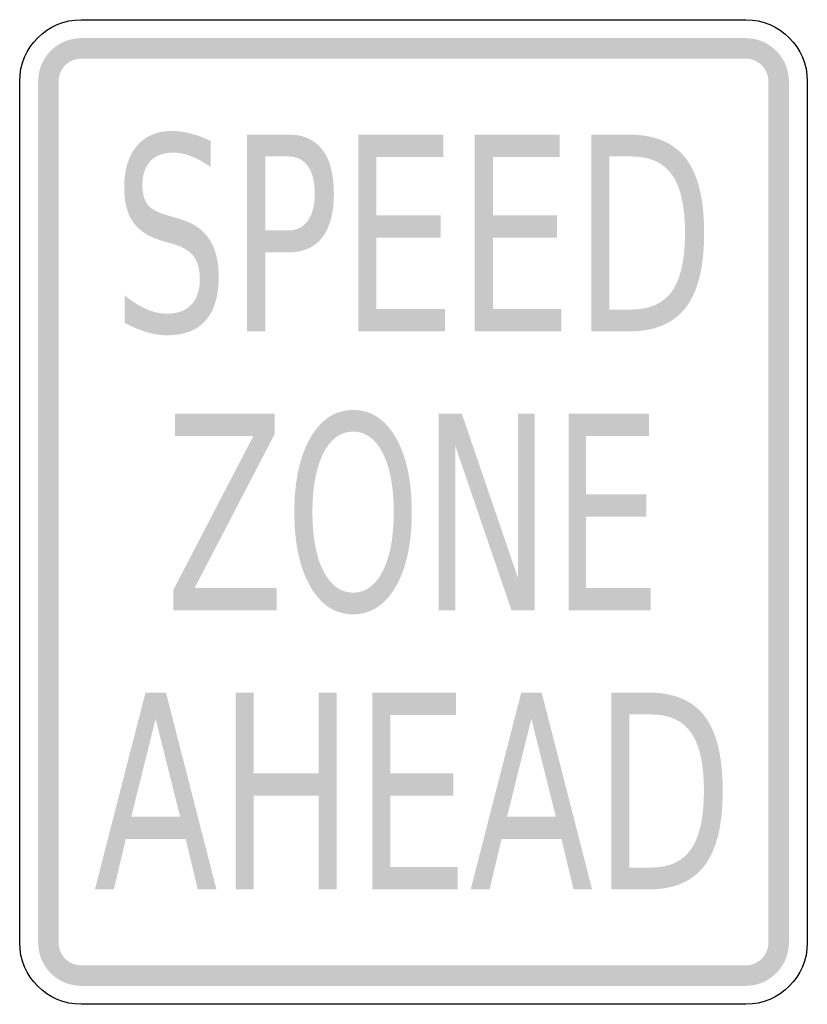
# Model space of a CAD drawing. Header units: inches. Extents: x -0.5 to 0.5, y -0.62 to 0.63.
import ezdxf

# ---------------------------------------------------------------- set-up
doc = ezdxf.new("R2010")
doc.units = ezdxf.units.IN
doc.header["$MEASUREMENT"] = 0

msp = doc.modelspace()

# ---------------------------------------------------------------- hatches: boundary and pattern name
for points in [[(-0.4219, 0.6016), (-0.4269, 0.6013), (-0.4319, 0.6006), (-0.4368, 0.5995), (-0.4416, 0.5979), (-0.4463, 0.5958), (-0.4507, 0.5934), (-0.4548, 0.5905), (-0.4587, 0.5873), (-0.4623, 0.5837), (-0.4655, 0.5798), (-0.4684, 0.5757), (-0.4708, 0.5713), (-0.4729, 0.5666), (-0.4745, 0.5618), (-0.4756, 0.5569), (-0.4763, 0.5519), (-0.4766, 0.5469), (-0.4505, 0.5469), (-0.4504, 0.5495), (-0.45, 0.5521), (-0.4494, 0.5547), (-0.4486, 0.5572), (-0.4475, 0.5596), (-0.4462, 0.562), (-0.4447, 0.5641), (-0.443, 0.5662), (-0.4412, 0.568), (-0.4391, 0.5697), (-0.437, 0.5712), (-0.4346, 0.5725), (-0.4322, 0.5736), (-0.4297, 0.5744), (-0.4271, 0.575), (-0.4245, 0.5754), (-0.4219, 0.5755), (-0.4219, 0.6016)], [(-0.4219, 0.5755), (0.4219, 0.5755), (0.4219, 0.6016), (-0.4219, 0.6016), (-0.4219, 0.5755)], [(0.4766, 0.5469), (0.4763, 0.5522), (0.4755, 0.5575), (0.4742, 0.5628), (0.4724, 0.5678), (0.4701, 0.5727), (0.4673, 0.5773), (0.4642, 0.5816), (0.4605, 0.5855), (0.4566, 0.5891), (0.4523, 0.5923), (0.4477, 0.5951), (0.4428, 0.5974), (0.4378, 0.5992), (0.4325, 0.6005), (0.4272, 0.6013), (0.4219, 0.6016), (0.4219, 0.5755), (0.4247, 0.5754), (0.4275, 0.575), (0.4302, 0.5743), (0.4328, 0.5733), (0.4354, 0.5721), (0.4378, 0.5707), (0.44, 0.569), (0.4421, 0.5671), (0.444, 0.565), (0.4457, 0.5628), (0.4471, 0.5604), (0.4483, 0.5578), (0.4493, 0.5552), (0.45, 0.5525), (0.4504, 0.5497), (0.4505, 0.5469), (0.4766, 0.5469)], [(-0.4505, -0.5469), (-0.4505, 0.5469), (-0.4766, 0.5469), (-0.4766, -0.5469), (-0.4505, -0.5469)], [(0.4505, 0.5469), (0.4505, -0.5469), (0.4766, -0.5469), (0.4766, 0.5469), (0.4505, 0.5469)], [(-0.0701, 0.4792), (0.0377, 0.4792), (0.0377, 0.4507), (-0.047, 0.4507), (-0.047, 0.3767), (0.0343, 0.3767), (0.0343, 0.3482), (-0.047, 0.3482), (-0.047, 0.2576), (0.0399, 0.2576), (0.0399, 0.2292), (-0.0701, 0.2292), (-0.0701, 0.4792)], [(0.0777, 0.4792), (0.1856, 0.4792), (0.1856, 0.4507), (0.1008, 0.4507), (0.1008, 0.3767), (0.1821, 0.3767), (0.1821, 0.3482), (0.1008, 0.3482), (0.1008, 0.2576), (0.1877, 0.2576), (0.1877, 0.2292), (0.0777, 0.2292), (0.0777, 0.4792)], [(-0.3026, 0.125), (-0.1761, 0.125), (-0.1761, 0.0992), (-0.2779, -0.0965), (-0.1736, -0.0965), (-0.1736, -0.125), (-0.3051, -0.125), (-0.3051, -0.0992), (-0.2033, 0.0965), (-0.3026, 0.0965), (-0.3026, 0.125)], [(0.0319, 0.125), (0.0613, 0.125), (0.1328, -0.0841), (0.1328, 0.125), (0.1539, 0.125), (0.1539, -0.125), (0.1245, -0.125), (0.053, 0.0841), (0.053, -0.125), (0.0319, -0.125), (0.0319, 0.125)], [(0.1972, 0.125), (0.299, 0.125), (0.299, 0.0965), (0.219, 0.0965), (0.219, 0.0225), (0.2958, 0.0225), (0.2958, -0.0059), (0.219, -0.0059), (0.219, -0.0965), (0.3011, -0.0965), (0.3011, -0.125), (0.1972, -0.125), (0.1972, 0.125)], [(-0.2258, -0.2292), (-0.203, -0.2292), (-0.203, -0.3316), (-0.1204, -0.3316), (-0.1204, -0.2292), (-0.0976, -0.2292), (-0.0976, -0.4792), (-0.1204, -0.4792), (-0.1204, -0.3601), (-0.203, -0.3601), (-0.203, -0.4792), (-0.2258, -0.4792), (-0.2258, -0.2292)], [(-0.0523, -0.2292), (0.054, -0.2292), (0.054, -0.2576), (-0.0295, -0.2576), (-0.0295, -0.3316), (0.0506, -0.3316), (0.0506, -0.3601), (-0.0295, -0.3601), (-0.0295, -0.4507), (0.0562, -0.4507), (0.0562, -0.4792), (-0.0523, -0.4792), (-0.0523, -0.2292)], [(-0.4766, -0.5469), (-0.4763, -0.5519), (-0.4756, -0.5569), (-0.4745, -0.5618), (-0.4729, -0.5666), (-0.4708, -0.5713), (-0.4684, -0.5757), (-0.4655, -0.5798), (-0.4623, -0.5837), (-0.4587, -0.5873), (-0.4548, -0.5905), (-0.4507, -0.5934), (-0.4463, -0.5958), (-0.4416, -0.5979), (-0.4368, -0.5995), (-0.4319, -0.6006), (-0.4269, -0.6013), (-0.4219, -0.6016), (-0.4219, -0.5755), (-0.4245, -0.5754), (-0.4271, -0.575), (-0.4297, -0.5744), (-0.4322, -0.5736), (-0.4346, -0.5725), (-0.437, -0.5712), (-0.4391, -0.5697), (-0.4412, -0.568), (-0.443, -0.5662), (-0.4447, -0.5641), (-0.4462, -0.562), (-0.4475, -0.5596), (-0.4486, -0.5572), (-0.4494, -0.5547), (-0.45, -0.5521), (-0.4504, -0.5495), (-0.4505, -0.5469), (-0.4766, -0.5469)], [(0.4219, -0.6016), (0.4272, -0.6013), (0.4325, -0.6005), (0.4378, -0.5992), (0.4428, -0.5974), (0.4477, -0.5951), (0.4523, -0.5923), (0.4566, -0.5891), (0.4605, -0.5855), (0.4642, -0.5816), (0.4673, -0.5773), (0.4701, -0.5727), (0.4724, -0.5678), (0.4742, -0.5627), (0.4755, -0.5575), (0.4763, -0.5522), (0.4766, -0.5469), (0.4505, -0.5469), (0.4504, -0.5497), (0.45, -0.5525), (0.4493, -0.5552), (0.4483, -0.5578), (0.4471, -0.5604), (0.4457, -0.5628), (0.444, -0.565), (0.4421, -0.5671), (0.44, -0.569), (0.4378, -0.5707), (0.4354, -0.5721), (0.4328, -0.5733), (0.4302, -0.5743), (0.4275, -0.575), (0.4247, -0.5754), (0.4219, -0.5755), (0.4219, -0.6016)], [(0.4219, -0.5755), (-0.4219, -0.5755), (-0.4219, -0.6016), (0.4219, -0.6016), (0.4219, -0.5755)]]:
    msp.add_hatch(color=7).paths.add_polyline_path(points)
h = msp.add_hatch(color=7)
edge = h.paths.add_edge_path()
edge.add_line((-0.2576, 0.471), (-0.2576, 0.438))
edge.add_spline(control_points=[(-0.2576, 0.438), (-0.2663, 0.4441), (-0.2746, 0.4487), (-0.2823, 0.4517), (-0.2901, 0.4547), (-0.2976, 0.4562), (-0.3048, 0.4562), (-0.3174, 0.4562), (-0.3272, 0.4527), (-0.334, 0.4455), (-0.3408, 0.4384), (-0.3442, 0.4282), (-0.3442, 0.415), (-0.3442, 0.404), (-0.3419, 0.3956), (-0.3374, 0.39), (-0.3329, 0.3844), (-0.3243, 0.3798), (-0.3116, 0.3764)], knot_values=[0, 0, 0, 0, 1, 1, 1, 2, 2, 2, 3, 3, 3, 4, 4, 4, 5, 5, 5, 6, 6, 6, 6], degree=3, periodic=0)
edge.add_line((-0.3116, 0.3764), (-0.2977, 0.3722))
edge.add_spline(control_points=[(-0.2977, 0.3722), (-0.2804, 0.3674), (-0.2677, 0.3589), (-0.2595, 0.3468), (-0.2514, 0.3347), (-0.2473, 0.3185), (-0.2473, 0.2982), (-0.2473, 0.2739), (-0.2528, 0.2556), (-0.2639, 0.2431), (-0.2749, 0.2306), (-0.2912, 0.2243), (-0.3126, 0.2243), (-0.3207, 0.2243), (-0.3293, 0.2257), (-0.3384, 0.2283), (-0.3475, 0.231), (-0.3569, 0.235), (-0.3667, 0.2402)], knot_values=[0, 0, 0, 0, 1, 1, 1, 2, 2, 2, 3, 3, 3, 4, 4, 4, 5, 5, 5, 6, 6, 6, 6], degree=3, periodic=0)
edge.add_line((-0.3667, 0.2402), (-0.3667, 0.275))
edge.add_spline(control_points=[(-0.3667, 0.275), (-0.3573, 0.2673), (-0.3481, 0.2615), (-0.3391, 0.2576), (-0.3301, 0.2537), (-0.3213, 0.2518), (-0.3126, 0.2518), (-0.2994, 0.2518), (-0.2893, 0.2556), (-0.2821, 0.2632), (-0.2749, 0.2707), (-0.2713, 0.2816), (-0.2713, 0.2956), (-0.2713, 0.3079), (-0.2739, 0.3175), (-0.279, 0.3244), (-0.2842, 0.3314), (-0.2927, 0.3366), (-0.3044, 0.34)], knot_values=[0, 0, 0, 0, 1, 1, 1, 2, 2, 2, 3, 3, 3, 4, 4, 4, 5, 5, 5, 6, 6, 6, 6], degree=3, periodic=0)
edge.add_line((-0.3044, 0.34), (-0.3184, 0.344))
edge.add_spline(control_points=[(-0.3184, 0.344), (-0.3357, 0.3491), (-0.3482, 0.3569), (-0.3558, 0.3676), (-0.3635, 0.3784), (-0.3673, 0.3933), (-0.3673, 0.4124), (-0.3673, 0.4345), (-0.362, 0.4519), (-0.3514, 0.4646), (-0.3407, 0.4773), (-0.3261, 0.4837), (-0.3075, 0.4837), (-0.2994, 0.4837), (-0.2913, 0.4826), (-0.283, 0.4805), (-0.2747, 0.4784), (-0.2662, 0.4752), (-0.2576, 0.471)], knot_values=[0, 0, 0, 0, 1, 1, 1, 2, 2, 2, 3, 3, 3, 4, 4, 4, 5, 5, 5, 6, 6, 6, 6], degree=3, periodic=0)
h = msp.add_hatch(color=7)
edge = h.paths.add_edge_path()
edge.add_line((-0.2112, 0.4792), (-0.1591, 0.4792))
edge.add_spline(control_points=[(-0.1591, 0.4792), (-0.14, 0.4792), (-0.1255, 0.4728), (-0.1158, 0.4602), (-0.106, 0.4475), (-0.1011, 0.4289), (-0.1011, 0.4045), (-0.1011, 0.3798), (-0.106, 0.3612), (-0.1158, 0.3486), (-0.1255, 0.3359), (-0.14, 0.3296), (-0.1591, 0.3296)], knot_values=[0, 0, 0, 0, 1, 1, 1, 2, 2, 2, 3, 3, 3, 4, 4, 4, 4], degree=3, periodic=0)
edge.add_line((-0.1591, 0.3296), (-0.1881, 0.3296))
edge.add_line((-0.1881, 0.3296), (-0.1881, 0.2292))
edge.add_line((-0.1881, 0.2292), (-0.2112, 0.2292))
edge.add_line((-0.2112, 0.2292), (-0.2112, 0.4792))
edge = h.paths.add_edge_path(flags=0)
edge.add_line((-0.1881, 0.4514), (-0.1881, 0.3574))
edge.add_line((-0.1881, 0.3574), (-0.1591, 0.3574))
edge.add_spline(control_points=[(-0.1591, 0.3574), (-0.1484, 0.3574), (-0.1401, 0.3615), (-0.1342, 0.3697), (-0.1283, 0.3778), (-0.1254, 0.3894), (-0.1254, 0.4045), (-0.1254, 0.4194), (-0.1283, 0.431), (-0.1342, 0.4391), (-0.1401, 0.4473), (-0.1484, 0.4514), (-0.1591, 0.4514)], knot_values=[0, 0, 0, 0, 1, 1, 1, 2, 2, 2, 3, 3, 3, 4, 4, 4, 4], degree=3, periodic=0)
edge.add_line((-0.1591, 0.4514), (-0.1881, 0.4514))
h = msp.add_hatch(color=7)
edge = h.paths.add_edge_path()
edge.add_line((0.2256, 0.4792), (0.2729, 0.4792))
edge.add_spline(control_points=[(0.2729, 0.4792), (0.3061, 0.4792), (0.3303, 0.4691), (0.3458, 0.4489), (0.3612, 0.4288), (0.369, 0.3973), (0.369, 0.3544), (0.369, 0.3113), (0.3612, 0.2797), (0.3457, 0.2595), (0.3301, 0.2393), (0.3059, 0.2292), (0.2729, 0.2292)], knot_values=[0, 0, 0, 0, 1, 1, 1, 2, 2, 2, 3, 3, 3, 4, 4, 4, 4], degree=3, periodic=0)
edge.add_line((0.2729, 0.2292), (0.2256, 0.2292))
edge.add_line((0.2256, 0.2292), (0.2256, 0.4792))
edge = h.paths.add_edge_path(flags=0)
edge.add_line((0.2487, 0.4514), (0.2487, 0.257))
edge.add_line((0.2487, 0.257), (0.2765, 0.257))
edge.add_spline(control_points=[(0.2765, 0.257), (0.3, 0.257), (0.3173, 0.2648), (0.3283, 0.2804), (0.3392, 0.296), (0.3447, 0.3207), (0.3447, 0.3544), (0.3447, 0.3879), (0.3392, 0.4124), (0.3283, 0.428), (0.3173, 0.4436), (0.3, 0.4514), (0.2765, 0.4514)], knot_values=[0, 0, 0, 0, 1, 1, 1, 2, 2, 2, 3, 3, 3, 4, 4, 4, 4], degree=3, periodic=0)
edge.add_line((0.2765, 0.4514), (0.2487, 0.4514))
h = msp.add_hatch(color=7)
edge = h.paths.add_edge_path()
edge.add_spline(control_points=[(-0.0766, 0.1295), (-0.054, 0.1295), (-0.0359, 0.1178), (-0.0224, 0.0943), (-0.0089, 0.0708), (-0.0022, 0.0393), (-0.0022, -0.0003), (-0.0022, -0.0397), (-0.0089, -0.0711), (-0.0224, -0.0946), (-0.0359, -0.1181), (-0.054, -0.1299), (-0.0766, -0.1299), (-0.0993, -0.1299), (-0.1174, -0.1181), (-0.1309, -0.0947), (-0.1445, -0.0712), (-0.1513, -0.0398), (-0.1513, -0.0003), (-0.1513, 0.0393), (-0.1445, 0.0708), (-0.1309, 0.0943), (-0.1174, 0.1178), (-0.0993, 0.1295), (-0.0766, 0.1295)], knot_values=[0, 0, 0, 0, 1, 1, 1, 2, 2, 2, 3, 3, 3, 4, 4, 4, 5, 5, 5, 6, 6, 6, 7, 7, 7, 8, 8, 8, 8], degree=3, periodic=0)
edge = h.paths.add_edge_path(flags=0)
edge.add_spline(control_points=[(-0.0766, 0.1021), (-0.0925, 0.1021), (-0.1051, 0.0929), (-0.1144, 0.0746), (-0.1237, 0.0563), (-0.1283, 0.0313), (-0.1283, -0.0003), (-0.1283, -0.0317), (-0.1237, -0.0566), (-0.1144, -0.0749), (-0.1051, -0.0932), (-0.0925, -0.1024), (-0.0766, -0.1024), (-0.0608, -0.1024), (-0.0483, -0.0932), (-0.039, -0.0749), (-0.0297, -0.0566), (-0.0251, -0.0317), (-0.0251, -0.0003), (-0.0251, 0.0313), (-0.0297, 0.0563), (-0.039, 0.0746), (-0.0483, 0.0929), (-0.0608, 0.1021), (-0.0766, 0.1021)], knot_values=[0, 0, 0, 0, 1, 1, 1, 2, 2, 2, 3, 3, 3, 4, 4, 4, 5, 5, 5, 6, 6, 6, 7, 7, 7, 8, 8, 8, 8], degree=3, periodic=0)
h = msp.add_hatch(color=7)
h.paths.add_polyline_path([(-0.3403, -0.2292), (-0.3143, -0.2292), (-0.2502, -0.4792), (-0.2739, -0.4792), (-0.2893, -0.415), (-0.3652, -0.415), (-0.3805, -0.4792), (-0.4045, -0.4792), (-0.3403, -0.2292)])
h.paths.add_polyline_path([(-0.3274, -0.2625), (-0.3583, -0.3869), (-0.2963, -0.3869), (-0.3274, -0.2625)], flags=0)
h = msp.add_hatch(color=7)
h.paths.add_polyline_path([(0.1368, -0.2292), (0.1627, -0.2292), (0.2268, -0.4792), (0.2032, -0.4792), (0.1878, -0.415), (0.1119, -0.415), (0.0966, -0.4792), (0.0726, -0.4792), (0.1368, -0.2292)])
h.paths.add_polyline_path([(0.1497, -0.2625), (0.1188, -0.3869), (0.1807, -0.3869), (0.1497, -0.2625)], flags=0)
h = msp.add_hatch(color=7)
edge = h.paths.add_edge_path()
edge.add_line((0.2512, -0.2292), (0.2979, -0.2292))
edge.add_spline(control_points=[(0.2979, -0.2292), (0.3306, -0.2292), (0.3545, -0.2392), (0.3698, -0.2594), (0.385, -0.2795), (0.3926, -0.311), (0.3926, -0.3539), (0.3926, -0.397), (0.3849, -0.4287), (0.3696, -0.4489), (0.3543, -0.4691), (0.3304, -0.4792), (0.2979, -0.4792)], knot_values=[0, 0, 0, 0, 1, 1, 1, 2, 2, 2, 3, 3, 3, 4, 4, 4, 4], degree=3, periodic=0)
edge.add_line((0.2979, -0.4792), (0.2512, -0.4792))
edge.add_line((0.2512, -0.4792), (0.2512, -0.2292))
edge = h.paths.add_edge_path(flags=0)
edge.add_line((0.274, -0.257), (0.274, -0.4514))
edge.add_line((0.274, -0.4514), (0.3014, -0.4514))
edge.add_spline(control_points=[(0.3014, -0.4514), (0.3247, -0.4514), (0.3417, -0.4436), (0.3525, -0.4279), (0.3633, -0.4123), (0.3687, -0.3876), (0.3687, -0.3539), (0.3687, -0.3204), (0.3633, -0.2959), (0.3525, -0.2803), (0.3417, -0.2647), (0.3247, -0.257), (0.3014, -0.257)], knot_values=[0, 0, 0, 0, 1, 1, 1, 2, 2, 2, 3, 3, 3, 4, 4, 4, 4], degree=3, periodic=0)
edge.add_line((0.3014, -0.257), (0.274, -0.257))

# ---------------------------------------------------------------- linework, layer by layer
at = {"color": 7}
for points in [[(-0.4219, 0.625), (0.4219, 0.625)], [(-0.5, -0.5469), (-0.5, 0.5469)], [(0.5, 0.5469), (0.5, -0.5469)], [(0.4219, -0.625), (-0.4219, -0.625)]]:
    msp.add_lwpolyline(points, dxfattribs=at)
for points in [[(-0.5, 0.5469), (-0.5, 0.59), (-0.465, 0.625), (-0.4219, 0.625)], [(0.4219, 0.625), (0.465, 0.625), (0.5, 0.59), (0.5, 0.5469)], [(-0.4219, -0.625), (-0.465, -0.625), (-0.5, -0.59), (-0.5, -0.5469)], [(0.5, -0.5469), (0.5, -0.59), (0.465, -0.625), (0.4219, -0.625)]]:
    msp.add_open_spline(points, degree=3, dxfattribs=at)

doc.saveas('drawing.dxf')
